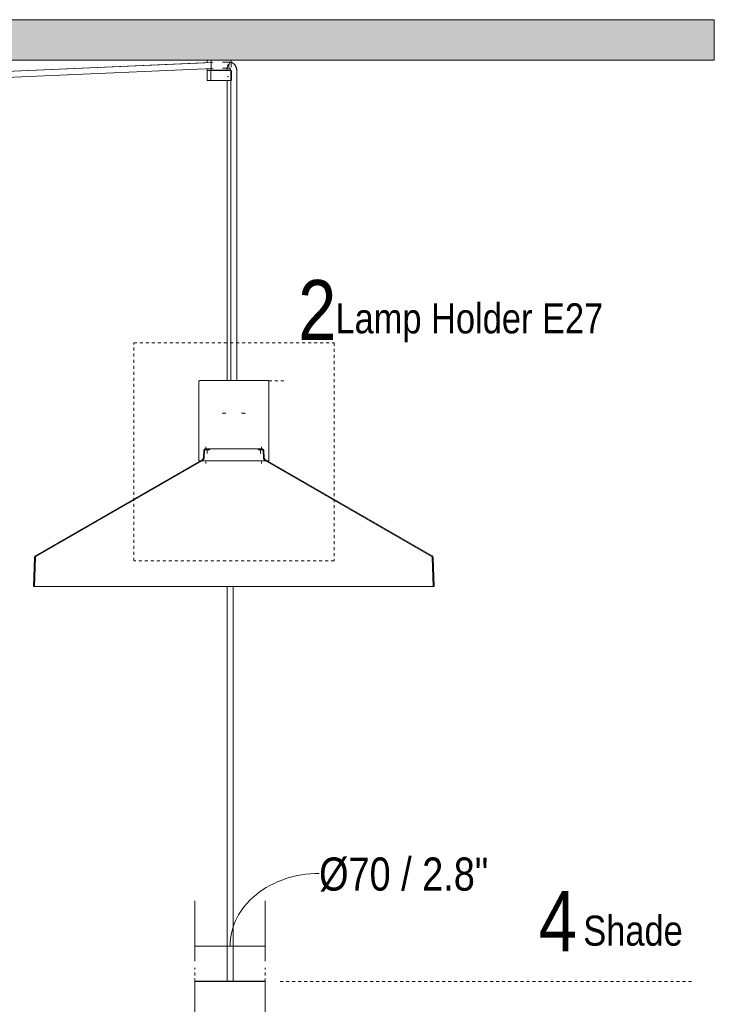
# Model space of a CAD drawing. Header units: millimetres. Extents: x 5395 to 10104, y 397 to 7363.
# Tile 7 of 9: x 7101 to 7795, y 1057 to 2041. Entities that reach past the tile are written whole.
import ezdxf

# ---------------------------------------------------------------- set-up
doc = ezdxf.new("R2010")
doc.units = ezdxf.units.MM
doc.linetypes.add('Dash', pattern=[6, 3, -3])
doc.layers.add('A-ANNO-DIMS', color=7, linetype='Dash', lineweight=9, true_color=0xd2d2d2)
for name, color, linetype, lineweight in [('A-ANNO-DIMS-15', 7, 'Continuous', 9), ('A-CLNG', 7, 'Continuous', 9), ('E-LITE-EQPM', 7, 'Continuous', 20), ('G-ANNO-TEXT', 7, 'Continuous', 9)]:
    doc.layers.add(name, color=color, linetype=linetype, lineweight=lineweight)
doc.styles.add('Arial Narrow', font='ARIALN.TTF', dxfattribs={"height": 33})
doc.styles.add('Arial Narrow_1', font='ARIALN.TTF', dxfattribs={"height": 60})
doc.styles.add('Arial Narrow_2', font='ARIALN.TTF', dxfattribs={"height": 30})
doc.dimstyles.new('FARO_-_2_2mm_Arial_Narrow_mm_Inch_Right', dxfattribs={"dimscale": 304.8, "dimtxt": 33.773222, "dimasz": 0, "dimexe": 0.147638, "dimexo": 0.0625, "dimgap": 0.024606, "dimtad": 1, "dimdec": 0, "dimzin": 0, "dimdsep": 46, "dimtxsty": 'Arial Narrow', "dimblk1": 'NONE', "dimblk2": 'NONE', "dimsah": 1, "dimcen": 0.09, "dimadec": 0, "dimazin": 0, "dimtfac": 1, "dimtdec": 4, "dimtix": 1, "dimtmove": 1, "dimatfit": 3, "dimfxl": 0.049213, "dimfxlon": 1, "dimtvp": 1, "dimtolj": 1, "dimtzin": 0, "dimarcsym": 2})

# ---------------------------------------------------------------- blocks, each defined once
blk = doc.blocks.new('68595-7L_ 68596-7L_ 68596-7L  KOMBO400 - 64314-44-7L SAMBA Black_ribbon beige pendant lamp ø450-7L-596359-Alzado_PDF')
at = {"layer": 'E-LITE-EQPM', "lineweight": 9}
for p, q in [((7292.26, 1997.68), (6786.46, 1975.69)), ((7294.11, 1997.6), (6786.46, 1975.64)), ((7288.54, 2000), (7288.54, 1997.36)), ((7292.24, 2000), (7292.24, 1993.07)), ((7292.24, 2000), (7311.26, 2000)), ((7311.71, 1998.21), (7310.51, 1998.21)), ((7311.26, 2000), (7312.22, 2000)), ((7312.25, 1993.07), (7312.25, 2000)), ((6786.46, 1969.64), (7294.5, 1991.62)), ((7288.25, 1989.27), (7288.25, 1979.77)), ((7288.54, 1991.36), (7288.54, 1990)), ((7288.54, 1990), (7288.54, 1991.36)), ((7291.78, 1990), (7288.54, 1990)), ((7288.54, 1990), (7288.54, 1990)), ((7292.92, 1989.77), (7291.57, 1989.77)), ((7291.57, 1989.77), (7291.6, 1989.77)), ((7291.78, 1989.76), (7291.78, 1990)), ((7291.95, 1989.27), (7291.95, 1979.77)), ((7292.24, 1992.66), (7292.24, 1990)), ((7308.47, 1990), (7292.24, 1990)), ((7294.56, 1989.77), (7294.47, 1989.77)), ((7295.5, 1990), (7295.5, 1989.73)), ((7295.94, 1989.77), (7295.82, 1989.77)), ((7297.87, 1989.77), (7297.05, 1989.77)), ((7300.93, 1989.77), (7300.44, 1989.77)), ((7305.22, 1989.75), (7305.22, 1990)), ((7309.25, 1989.77), (7307.96, 1989.77)), ((7308.47, 1990), (7308.47, 1992.66)), ((7308.99, 1990), (7308.99, 1989.76)), ((7311.73, 1990), (7308.99, 1990)), ((7309.18, 1989.77), (7309.25, 1989.77)), ((7310.51, 1992.21), (7310.77, 1992.21)), ((7312.01, 1989.48), (7312.01, 1983.84)), ((7312.54, 1979.77), (7312.54, 1989.27)), ((7318.01, 1983.84), (7318.01, 1989.48)), ((7288.27, 1979.77), (7289.32, 1979.77)), ((7289.32, 1979.77), (7291.8, 1979.77)), ((7291.95, 1979.77), (7311.52, 1979.77)), ((7308.24, 1979.77), (7308.24, 1679.98)), ((7308.5, 1983.32), (7310.02, 1983.84)), ((7311.52, 1979.77), (7312.27, 1979.77)), ((7312.01, 1983.84), (7312.01, 1680)), ((7318.01, 1680), (7318.01, 1983.84)), ((7280, 1679.05), (7280, 1600)), ((7350, 1600), (7350, 1679.05)), ((7287.23, 1613.82), (7287.23, 1611.82)), ((7342.77, 1611.82), (7342.77, 1613.82)), ((7284.93, 1609.87), (7284.7, 1603.43)), ((7285.73, 1609.84), (7285.5, 1603.4)), ((7288.29, 1610.22), (7288.29, 1607.32)), ((7341.72, 1607.32), (7341.72, 1610.22)), ((7344.51, 1603.4), (7344.28, 1609.84)), ((7345.3, 1603.43), (7345.08, 1609.87)), ((7283.24, 1601), (7116.99, 1505.02)), ((7283.64, 1600.31), (7117.39, 1504.32)), ((7280.02, 1600), (7322.88, 1600)), ((7287.23, 1598.71), (7287.23, 1597.13)), ((7322.88, 1600), (7350, 1600)), ((7342.77, 1597.16), (7342.77, 1598.71)), ((7512.62, 1504.32), (7346.36, 1600.31)), ((7513.02, 1505.02), (7346.76, 1601)), ((7116.01, 1503.39), (7115, 1474.49)), ((7116.81, 1503.37), (7115.8, 1474.49)), ((7514.2, 1474.49), (7513.2, 1503.37)), ((7515.01, 1474.49), (7514, 1503.39)), ((7115, 1474.49), (7495.23, 1474.49)), ((7308.24, 1474.49), (7308.24, 1080)), ((7314.24, 1080), (7314.24, 1474.49)), ((7495.23, 1474.49), (7514.88, 1474.49))]:
    blk.add_line(p, q, dxfattribs=at)
at = {"layer": 'E-LITE-EQPM', "lineweight": 9, "flags": 128}
for points in [[(7310.51, 1998.21), (7305.46, 1998.1), (7303.61, 1997.98)], [(7318.01, 1989.48), (7318.01, 1989.83), (7317.99, 1990.18), (7317.96, 1990.53), (7317.91, 1990.88), (7317.86, 1991.22), (7317.79, 1991.57), (7317.7, 1991.91), (7317.61, 1992.24), (7317.5, 1992.58), (7317.39, 1992.9), (7317.26, 1993.23), (7317.11, 1993.55), (7316.96, 1993.86), (7316.79, 1994.17), (7316.62, 1994.47), (7316.43, 1994.76), (7316.23, 1995.05), (7316.02, 1995.33), (7315.79, 1995.6), (7315.56, 1995.86), (7315.32, 1996.11), (7315.07, 1996.35), (7314.8, 1996.58), (7314.53, 1996.8), (7314.25, 1997.01), (7313.96, 1997.21), (7313.67, 1997.39), (7313.36, 1997.56), (7313.05, 1997.72), (7312.73, 1997.87), (7312.41, 1998), (7312.08, 1998.12), (7311.87, 1998.18)], [(7288.25, 1989.27), (7288.25, 1989.29), (7288.25, 1989.31), (7288.25, 1989.33), (7288.26, 1989.35), (7288.26, 1989.37), (7288.26, 1989.39), (7288.27, 1989.41), (7288.28, 1989.43), (7288.28, 1989.45), (7288.29, 1989.47), (7288.3, 1989.48), (7288.31, 1989.5), (7288.32, 1989.52), (7288.33, 1989.54), (7288.34, 1989.55), (7288.35, 1989.57), (7288.36, 1989.59), (7288.38, 1989.6), (7288.39, 1989.62), (7288.4, 1989.63), (7288.42, 1989.65), (7288.43, 1989.66), (7288.45, 1989.67), (7288.47, 1989.68), (7288.48, 1989.69), (7288.5, 1989.7), (7288.52, 1989.71), (7288.53, 1989.72), (7288.55, 1989.73), (7288.57, 1989.74), (7288.59, 1989.75), (7288.61, 1989.75), (7288.63, 1989.76), (7288.65, 1989.76), (7288.67, 1989.77), (7288.69, 1989.77), (7288.71, 1989.77), (7288.73, 1989.77), (7288.75, 1989.77), (7288.75, 1989.77)], [(7289.77, 1989.77), (7289.6, 1989.77), (7289.45, 1989.77), (7289.31, 1989.77), (7289.19, 1989.77), (7289.08, 1989.77), (7288.99, 1989.77), (7288.91, 1989.77), (7288.85, 1989.77), (7288.8, 1989.77), (7288.77, 1989.77), (7288.76, 1989.77), (7288.75, 1989.77)], [(7288.75, 1989.77), (7288.76, 1989.77), (7288.79, 1989.77), (7288.83, 1989.77), (7288.88, 1989.77), (7288.95, 1989.77), (7289.04, 1989.77), (7289.14, 1989.77), (7289.25, 1989.77), (7289.38, 1989.77), (7289.53, 1989.77), (7289.69, 1989.77)], [(7294.47, 1989.77), (7294.12, 1989.77), (7293.77, 1989.77), (7293.43, 1989.77), (7293.1, 1989.77), (7292.78, 1989.77), (7292.47, 1989.77), (7292.17, 1989.77), (7291.88, 1989.77), (7291.6, 1989.77), (7291.33, 1989.77), (7291.07, 1989.77), (7290.82, 1989.77), (7290.59, 1989.77), (7290.36, 1989.77), (7290.16, 1989.77), (7289.96, 1989.77), (7289.78, 1989.77), (7289.77, 1989.77)], [(7289.86, 1989.77), (7290.05, 1989.77), (7290.25, 1989.77), (7290.46, 1989.77), (7290.69, 1989.77), (7290.93, 1989.77), (7291.18, 1989.77), (7291.45, 1989.77), (7291.72, 1989.77)], [(7291.95, 1989.27), (7291.95, 1989.29), (7291.95, 1989.31), (7291.96, 1989.33), (7291.96, 1989.35), (7291.96, 1989.37), (7291.97, 1989.39), (7291.97, 1989.41), (7291.98, 1989.43), (7291.99, 1989.45), (7291.99, 1989.47), (7292, 1989.48), (7292.01, 1989.5), (7292.02, 1989.52), (7292.03, 1989.54), (7292.04, 1989.55), (7292.05, 1989.57), (7292.07, 1989.59), (7292.08, 1989.6), (7292.09, 1989.62), (7292.11, 1989.63), (7292.12, 1989.65), (7292.14, 1989.66), (7292.15, 1989.67), (7292.17, 1989.68), (7292.18, 1989.69), (7292.2, 1989.7), (7292.22, 1989.71), (7292.24, 1989.72), (7292.26, 1989.73), (7292.27, 1989.74), (7292.29, 1989.75), (7292.31, 1989.75), (7292.33, 1989.76), (7292.35, 1989.76), (7292.37, 1989.77), (7292.39, 1989.77), (7292.41, 1989.77), (7292.43, 1989.77), (7292.45, 1989.77), (7292.46, 1989.77)], [(7311.07, 1989.77), (7310.89, 1989.77), (7310.7, 1989.77), (7310.49, 1989.77), (7310.28, 1989.77), (7310.05, 1989.77), (7309.8, 1989.77), (7309.55, 1989.77), (7309.28, 1989.77), (7309.01, 1989.77), (7308.72, 1989.77), (7308.42, 1989.77), (7308.11, 1989.77), (7307.79, 1989.77), (7307.46, 1989.77), (7307.13, 1989.77), (7306.79, 1989.77), (7306.44, 1989.77), (7306.08, 1989.77), (7305.72, 1989.77), (7305.35, 1989.77), (7304.97, 1989.77), (7304.59, 1989.77), (7304.21, 1989.77), (7303.83, 1989.77), (7303.44, 1989.77), (7303.05, 1989.77), (7302.66, 1989.77), (7302.27, 1989.77), (7301.88, 1989.77), (7301.49, 1989.77), (7301.1, 1989.77), (7300.71, 1989.77), (7300.32, 1989.77), (7299.94, 1989.77), (7299.56, 1989.77), (7299.19, 1989.77), (7298.82, 1989.77), (7298.46, 1989.77), (7298.1, 1989.77), (7297.75, 1989.77), (7297.4, 1989.77), (7297.07, 1989.77), (7296.74, 1989.77), (7296.42, 1989.77), (7296.11, 1989.77), (7295.81, 1989.77), (7295.52, 1989.77), (7295.24, 1989.77), (7294.97, 1989.77), (7294.72, 1989.77), (7294.47, 1989.77), (7294.24, 1989.77), (7294.02, 1989.77), (7293.82, 1989.77), (7293.62, 1989.77), (7293.45, 1989.77), (7293.28, 1989.77), (7293.13, 1989.77), (7293, 1989.77), (7292.88, 1989.77), (7292.77, 1989.77), (7292.68, 1989.77), (7292.6, 1989.77), (7292.54, 1989.77), (7292.5, 1989.77), (7292.47, 1989.77), (7292.46, 1989.77), (7292.46, 1989.77)], [(7292.46, 1989.77), (7292.47, 1989.77), (7292.49, 1989.77), (7292.53, 1989.77), (7292.58, 1989.77), (7292.65, 1989.77), (7292.74, 1989.77), (7292.84, 1989.77), (7292.95, 1989.77), (7293.09, 1989.77), (7293.23, 1989.77), (7293.39, 1989.77), (7293.43, 1989.77)], [(7293.43, 1989.77), (7293.6, 1989.77), (7293.79, 1989.77), (7294, 1989.77), (7294.21, 1989.77), (7294.44, 1989.77)], [(7303.61, 1991.98), (7304.09, 1992.02), (7308.88, 1992.2), (7310.51, 1992.21)], [(7308.99, 1989.77), (7309.25, 1989.77), (7309.52, 1989.77), (7309.78, 1989.77), (7310.02, 1989.77), (7310.25, 1989.77), (7310.47, 1989.77), (7310.68, 1989.77), (7310.87, 1989.77), (7311.05, 1989.77), (7311.21, 1989.77), (7311.36, 1989.77), (7311.5, 1989.77), (7311.62, 1989.77), (7311.72, 1989.77), (7311.81, 1989.77), (7311.89, 1989.77), (7311.95, 1989.77), (7311.99, 1989.77), (7312.02, 1989.77), (7312.03, 1989.77)], [(7310.52, 1992.28), (7310.6, 1992.23), (7310.69, 1992.18), (7310.77, 1992.12), (7310.85, 1992.06), (7310.93, 1992), (7311.01, 1991.93), (7311.09, 1991.86), (7311.16, 1991.78), (7311.24, 1991.7), (7311.31, 1991.61), (7311.38, 1991.52), (7311.44, 1991.42), (7311.51, 1991.32), (7311.57, 1991.22), (7311.63, 1991.11), (7311.68, 1991), (7311.73, 1990.89), (7311.78, 1990.77), (7311.82, 1990.65), (7311.86, 1990.53), (7311.9, 1990.4), (7311.93, 1990.28), (7311.95, 1990.15), (7311.97, 1990.02), (7311.99, 1989.89), (7312, 1989.75), (7312.01, 1989.62), (7312.01, 1989.49), (7312.01, 1989.48)], [(7312.03, 1989.77), (7312.03, 1989.77), (7312, 1989.77), (7311.96, 1989.77), (7311.91, 1989.77), (7311.84, 1989.77), (7311.75, 1989.77), (7311.65, 1989.77), (7311.54, 1989.77), (7311.41, 1989.77), (7311.26, 1989.77), (7311.1, 1989.77), (7311.07, 1989.77)], [(7312.05, 1989.77), (7312.07, 1989.77), (7312.09, 1989.77), (7312.11, 1989.77), (7312.13, 1989.76), (7312.15, 1989.76), (7312.17, 1989.75), (7312.19, 1989.75), (7312.21, 1989.74), (7312.23, 1989.73), (7312.25, 1989.73), (7312.27, 1989.72), (7312.28, 1989.71), (7312.3, 1989.7), (7312.32, 1989.69), (7312.34, 1989.67), (7312.35, 1989.66), (7312.37, 1989.65), (7312.38, 1989.64), (7312.4, 1989.62), (7312.41, 1989.61), (7312.42, 1989.59), (7312.44, 1989.58), (7312.45, 1989.56), (7312.46, 1989.54), (7312.47, 1989.52), (7312.48, 1989.51), (7312.49, 1989.49), (7312.5, 1989.47), (7312.5, 1989.45), (7312.51, 1989.43), (7312.52, 1989.41), (7312.52, 1989.39), (7312.53, 1989.38), (7312.53, 1989.36), (7312.53, 1989.34), (7312.54, 1989.32), (7312.54, 1989.3), (7312.54, 1989.27), (7312.54, 1989.27)], [(7280, 1679.05), (7280, 1679.09), (7280.01, 1679.13), (7280.01, 1679.17), (7280.02, 1679.2), (7280.02, 1679.24), (7280.03, 1679.28), (7280.04, 1679.31), (7280.05, 1679.35), (7280.06, 1679.39), (7280.08, 1679.42), (7280.09, 1679.46), (7280.11, 1679.49), (7280.13, 1679.52), (7280.15, 1679.56), (7280.17, 1679.59), (7280.19, 1679.62), (7280.21, 1679.65), (7280.24, 1679.68), (7280.26, 1679.71), (7280.29, 1679.73), (7280.32, 1679.76), (7280.35, 1679.78), (7280.38, 1679.81), (7280.41, 1679.83), (7280.44, 1679.85), (7280.47, 1679.87), (7280.5, 1679.89), (7280.54, 1679.91), (7280.57, 1679.92), (7280.61, 1679.94), (7280.64, 1679.95), (7280.68, 1679.96), (7280.72, 1679.97), (7280.75, 1679.98), (7280.79, 1679.99), (7280.83, 1679.99), (7280.87, 1680), (7280.9, 1680), (7280.94, 1680), (7280.95, 1680)], [(7322.67, 1680), (7321.34, 1680), (7319.99, 1680), (7318.64, 1680), (7317.29, 1680), (7315.93, 1680), (7314.56, 1680), (7313.2, 1680), (7311.84, 1680), (7310.49, 1680), (7309.15, 1680), (7307.81, 1680), (7306.48, 1680), (7305.17, 1680), (7303.88, 1680), (7302.6, 1680), (7301.34, 1680), (7300.1, 1680), (7298.89, 1680), (7297.7, 1680), (7296.55, 1680), (7295.42, 1680), (7294.32, 1680), (7293.25, 1680), (7292.22, 1680), (7291.23, 1680), (7290.27, 1680), (7289.36, 1680), (7288.48, 1680), (7287.65, 1680), (7286.86, 1680), (7286.11, 1680), (7285.42, 1680), (7284.77, 1680), (7284.16, 1680), (7283.61, 1680), (7283.11, 1680), (7282.66, 1680), (7282.26, 1680), (7281.91, 1680), (7281.62, 1680), (7281.37, 1680), (7281.19, 1680), (7281.05, 1680), (7280.98, 1680), (7280.95, 1680)], [(7280.95, 1680), (7280.98, 1680), (7281.06, 1680), (7281.2, 1680), (7281.39, 1680), (7281.63, 1680), (7281.93, 1680), (7282.28, 1680), (7282.68, 1680), (7283.13, 1680), (7283.64, 1680), (7284.19, 1680), (7284.8, 1680), (7285.45, 1680), (7286.15, 1680), (7286.9, 1680), (7287.69, 1680), (7288.53, 1680), (7289.4, 1680), (7290.32, 1680), (7291.28, 1680), (7292.27, 1680), (7293.31, 1680), (7294.37, 1680), (7295.47, 1680), (7296.6, 1680), (7297.77, 1680), (7298.95, 1680), (7300.17, 1680), (7301.4, 1680), (7302.66, 1680), (7303.94, 1680), (7305.24, 1680), (7306.55, 1680), (7307.34, 1680)], [(7322.67, 1680), (7323.52, 1680), (7324.83, 1680), (7326.13, 1680), (7327.41, 1680), (7328.67, 1680), (7329.9, 1680), (7331.11, 1680), (7332.3, 1680), (7333.46, 1680), (7334.59, 1680), (7335.69, 1680), (7336.75, 1680), (7337.78, 1680), (7338.78, 1680), (7339.73, 1680), (7340.65, 1680), (7341.53, 1680), (7342.36, 1680), (7343.15, 1680), (7343.89, 1680), (7344.59, 1680), (7345.24, 1680), (7345.84, 1680), (7346.39, 1680), (7346.9, 1680), (7347.35, 1680), (7347.75, 1680), (7348.1, 1680), (7348.39, 1680), (7348.63, 1680), (7348.82, 1680), (7348.95, 1680), (7349.03, 1680), (7349.05, 1680)], [(7349.05, 1680), (7349.03, 1680), (7348.95, 1680), (7348.81, 1680), (7348.62, 1680), (7348.38, 1680), (7348.08, 1680), (7347.73, 1680), (7347.33, 1680), (7346.87, 1680), (7346.37, 1680), (7345.81, 1680), (7345.21, 1680), (7344.55, 1680), (7343.85, 1680), (7343.11, 1680), (7342.32, 1680), (7341.48, 1680), (7340.6, 1680), (7339.68, 1680), (7338.73, 1680), (7337.73, 1680), (7336.7, 1680), (7335.63, 1680), (7334.53, 1680), (7333.4, 1680), (7332.24, 1680), (7331.05, 1680), (7329.84, 1680), (7328.6, 1680), (7327.34, 1680), (7326.06, 1680), (7324.77, 1680), (7323.45, 1680), (7322.67, 1680)], [(7349.05, 1680), (7349.09, 1680), (7349.13, 1680), (7349.17, 1679.99), (7349.21, 1679.99), (7349.24, 1679.98), (7349.28, 1679.97), (7349.32, 1679.96), (7349.35, 1679.95), (7349.39, 1679.94), (7349.42, 1679.93), (7349.46, 1679.91), (7349.49, 1679.89), (7349.53, 1679.87), (7349.56, 1679.86), (7349.59, 1679.83), (7349.62, 1679.81), (7349.65, 1679.79), (7349.68, 1679.76), (7349.71, 1679.74), (7349.73, 1679.71), (7349.76, 1679.68), (7349.79, 1679.66), (7349.81, 1679.63), (7349.83, 1679.6), (7349.85, 1679.56), (7349.87, 1679.53), (7349.89, 1679.5), (7349.91, 1679.46), (7349.92, 1679.43), (7349.94, 1679.4), (7349.95, 1679.36), (7349.96, 1679.32), (7349.97, 1679.29), (7349.98, 1679.25), (7349.99, 1679.21), (7349.99, 1679.18), (7350, 1679.14), (7350, 1679.1), (7350, 1679.06), (7350, 1679.05)], [(7303.84, 1647.18), (7304.18, 1647.26), (7304.52, 1647.33), (7304.87, 1647.38), (7305.22, 1647.42), (7305.57, 1647.45), (7305.92, 1647.46)], [(7307.2, 1647.46), (7307.02, 1647.46), (7306.87, 1647.46), (7306.72, 1647.46), (7306.59, 1647.46), (7306.47, 1647.46), (7306.36, 1647.46), (7306.27, 1647.46), (7306.19, 1647.46), (7306.13, 1647.46), (7306.08, 1647.46), (7306.05, 1647.46), (7306.02, 1647.46)], [(7306.03, 1647.46), (7306.05, 1647.46), (7306.08, 1647.46)], [(7323.98, 1647.46), (7323.96, 1647.46), (7323.92, 1647.46), (7323.87, 1647.46), (7323.81, 1647.46), (7323.73, 1647.46), (7323.64, 1647.46), (7323.53, 1647.46), (7323.41, 1647.46), (7323.28, 1647.46), (7323.13, 1647.46), (7322.97, 1647.46), (7322.8, 1647.46), (7322.62, 1647.46)], [(7323.93, 1647.46), (7323.96, 1647.46), (7323.98, 1647.46)], [(7324.34, 1647.45), (7324.69, 1647.43), (7325.04, 1647.39), (7325.39, 1647.35), (7325.73, 1647.28), (7326.08, 1647.21), (7326.42, 1647.12)], [(7283.24, 1601), (7283.34, 1601.07), (7283.44, 1601.13), (7283.54, 1601.2), (7283.63, 1601.27), (7283.72, 1601.35), (7283.8, 1601.42), (7283.89, 1601.51), (7283.97, 1601.59), (7284.04, 1601.68), (7284.11, 1601.77), (7284.18, 1601.87), (7284.25, 1601.97), (7284.31, 1602.06), (7284.36, 1602.17), (7284.42, 1602.27), (7284.47, 1602.38), (7284.51, 1602.49), (7284.55, 1602.6), (7284.58, 1602.71), (7284.62, 1602.82), (7284.64, 1602.93), (7284.66, 1603.05), (7284.68, 1603.16), (7284.69, 1603.28), (7284.7, 1603.4), (7284.7, 1603.43)], [(7283.64, 1600.31), (7283.77, 1600.39), (7283.9, 1600.47), (7284.02, 1600.56), (7284.13, 1600.65), (7284.25, 1600.75), (7284.36, 1600.85), (7284.46, 1600.95), (7284.56, 1601.06), (7284.66, 1601.17), (7284.75, 1601.29), (7284.84, 1601.41), (7284.92, 1601.54), (7285, 1601.66), (7285.07, 1601.79), (7285.14, 1601.93), (7285.2, 1602.06), (7285.26, 1602.2), (7285.31, 1602.34), (7285.35, 1602.48), (7285.39, 1602.62), (7285.42, 1602.77), (7285.45, 1602.92), (7285.47, 1603.06), (7285.49, 1603.21), (7285.5, 1603.36), (7285.5, 1603.4)], [(7284.93, 1609.87), (7284.93, 1609.95), (7284.94, 1610.03), (7284.95, 1610.11), (7284.96, 1610.19), (7284.98, 1610.27), (7285, 1610.35), (7285.03, 1610.43), (7285.05, 1610.5), (7285.08, 1610.58), (7285.11, 1610.65), (7285.15, 1610.72), (7285.19, 1610.8), (7285.23, 1610.87), (7285.27, 1610.93), (7285.32, 1611), (7285.37, 1611.06), (7285.42, 1611.12), (7285.47, 1611.18), (7285.53, 1611.24), (7285.59, 1611.3), (7285.65, 1611.35), (7285.71, 1611.4), (7285.78, 1611.45), (7285.84, 1611.49), (7285.91, 1611.54), (7285.98, 1611.58), (7286.06, 1611.61), (7286.13, 1611.65), (7286.2, 1611.68), (7286.28, 1611.71), (7286.36, 1611.73), (7286.43, 1611.75), (7286.51, 1611.77), (7286.59, 1611.79), (7286.67, 1611.8), (7286.75, 1611.81), (7286.83, 1611.82), (7286.91, 1611.82)], [(7285.73, 1609.84), (7285.73, 1609.89), (7285.73, 1609.94), (7285.74, 1609.99), (7285.75, 1610.04), (7285.76, 1610.09), (7285.77, 1610.13), (7285.79, 1610.18), (7285.8, 1610.23), (7285.82, 1610.27), (7285.84, 1610.32), (7285.86, 1610.36), (7285.88, 1610.4), (7285.91, 1610.44), (7285.94, 1610.48), (7285.96, 1610.52), (7285.99, 1610.56), (7286.02, 1610.6), (7286.06, 1610.64), (7286.09, 1610.67), (7286.13, 1610.7), (7286.16, 1610.74), (7286.2, 1610.77), (7286.24, 1610.8), (7286.28, 1610.82), (7286.32, 1610.85), (7286.36, 1610.87), (7286.41, 1610.9), (7286.45, 1610.92), (7286.5, 1610.93), (7286.54, 1610.95), (7286.59, 1610.97), (7286.64, 1610.98), (7286.68, 1610.99), (7286.73, 1611), (7286.78, 1611.01), (7286.83, 1611.01), (7286.88, 1611.02), (7286.92, 1611.02)], [(7340.29, 1611.82), (7339.78, 1611.82), (7339.24, 1611.82), (7338.65, 1611.82), (7338.03, 1611.82), (7337.37, 1611.82), (7336.67, 1611.82), (7335.94, 1611.82), (7335.18, 1611.82), (7334.38, 1611.82), (7333.56, 1611.82), (7332.7, 1611.82), (7331.81, 1611.82), (7330.9, 1611.82), (7329.96, 1611.82), (7329, 1611.82), (7328.02, 1611.82), (7327.01, 1611.82), (7325.99, 1611.82), (7324.95, 1611.82), (7323.89, 1611.82), (7322.82, 1611.82), (7321.74, 1611.82), (7320.64, 1611.82), (7319.54, 1611.82), (7318.43, 1611.82), (7317.31, 1611.82), (7316.19, 1611.82), (7315.07, 1611.82), (7313.95, 1611.82), (7312.83, 1611.82), (7311.71, 1611.82), (7310.6, 1611.82), (7309.49, 1611.82), (7308.4, 1611.82), (7307.31, 1611.82), (7306.24, 1611.82), (7305.18, 1611.82), (7304.14, 1611.82), (7303.11, 1611.82), (7302.1, 1611.82), (7301.12, 1611.82), (7300.15, 1611.82), (7299.21, 1611.82), (7298.3, 1611.82), (7297.41, 1611.82), (7296.55, 1611.82), (7295.72, 1611.82), (7294.92, 1611.82), (7294.15, 1611.82), (7293.42, 1611.82), (7292.72, 1611.82), (7292.05, 1611.82), (7291.43, 1611.82), (7290.84, 1611.82), (7290.29, 1611.82), (7289.78, 1611.82), (7289.3, 1611.82), (7288.87, 1611.82), (7288.49, 1611.82), (7288.14, 1611.82), (7287.84, 1611.82), (7287.58, 1611.82), (7287.36, 1611.82), (7287.19, 1611.82), (7287.07, 1611.82), (7286.98, 1611.82), (7286.95, 1611.82)], [(7291.16, 1611.02), (7290.84, 1611.02), (7290.29, 1611.02), (7289.78, 1611.02), (7289.3, 1611.02), (7288.87, 1611.02), (7288.49, 1611.02), (7288.14, 1611.02), (7287.84, 1611.02), (7287.58, 1611.02), (7287.36, 1611.02), (7287.19, 1611.02), (7287.07, 1611.02), (7286.98, 1611.02), (7286.95, 1611.02)], [(7286.97, 1611.82), (7287.03, 1611.82), (7287.15, 1611.82), (7287.3, 1611.82), (7287.5, 1611.82), (7287.75, 1611.82)], [(7286.97, 1611.02), (7287.03, 1611.02), (7287.15, 1611.02), (7287.3, 1611.02), (7287.5, 1611.02)], [(7340.29, 1611.02), (7339.78, 1611.02), (7339.24, 1611.02)], [(7343.06, 1611.82), (7343.04, 1611.82), (7342.97, 1611.82), (7342.86, 1611.82), (7342.71, 1611.82), (7342.5, 1611.82), (7342.26, 1611.82), (7341.97, 1611.82), (7341.64, 1611.82), (7341.26, 1611.82), (7340.85, 1611.82), (7340.39, 1611.82), (7340.29, 1611.82)], [(7343.04, 1611.02), (7342.97, 1611.02), (7342.86, 1611.02), (7342.71, 1611.02), (7342.5, 1611.02), (7342.26, 1611.02), (7341.97, 1611.02), (7341.64, 1611.02), (7341.26, 1611.02), (7340.85, 1611.02), (7340.39, 1611.02), (7340.29, 1611.02)], [(7342.17, 1611.82), (7342.43, 1611.82), (7342.64, 1611.82), (7342.82, 1611.82), (7342.94, 1611.82), (7343.02, 1611.82), (7343.06, 1611.82)], [(7342.43, 1611.02), (7342.64, 1611.02), (7342.82, 1611.02), (7342.94, 1611.02), (7343.02, 1611.02), (7343.06, 1611.02)], [(7343.11, 1611.02), (7343.16, 1611.02), (7343.21, 1611.01), (7343.26, 1611), (7343.31, 1611), (7343.35, 1610.98), (7343.4, 1610.97), (7343.45, 1610.96), (7343.49, 1610.94), (7343.54, 1610.92), (7343.58, 1610.9), (7343.63, 1610.88), (7343.67, 1610.86), (7343.71, 1610.83), (7343.75, 1610.81), (7343.79, 1610.78), (7343.83, 1610.75), (7343.87, 1610.72), (7343.9, 1610.68), (7343.94, 1610.65), (7343.97, 1610.61), (7344, 1610.58), (7344.03, 1610.54), (7344.06, 1610.5), (7344.09, 1610.46), (7344.11, 1610.42), (7344.14, 1610.38), (7344.16, 1610.33), (7344.18, 1610.29), (7344.2, 1610.24), (7344.21, 1610.2), (7344.23, 1610.15), (7344.24, 1610.1), (7344.25, 1610.06), (7344.26, 1610.01), (7344.27, 1609.96), (7344.28, 1609.91), (7344.28, 1609.86), (7344.28, 1609.84)], [(7343.14, 1611.82), (7343.22, 1611.81), (7343.31, 1611.81), (7343.38, 1611.79), (7343.46, 1611.78), (7343.54, 1611.76), (7343.62, 1611.74), (7343.7, 1611.72), (7343.77, 1611.69), (7343.85, 1611.66), (7343.92, 1611.63), (7344, 1611.59), (7344.07, 1611.55), (7344.14, 1611.51), (7344.2, 1611.47), (7344.27, 1611.42), (7344.33, 1611.37), (7344.39, 1611.32), (7344.45, 1611.26), (7344.51, 1611.21), (7344.57, 1611.15), (7344.62, 1611.09), (7344.67, 1611.02), (7344.72, 1610.96), (7344.76, 1610.89), (7344.8, 1610.82), (7344.84, 1610.75), (7344.88, 1610.68), (7344.91, 1610.61), (7344.94, 1610.53), (7344.97, 1610.46), (7345, 1610.38), (7345.02, 1610.3), (7345.04, 1610.22), (7345.05, 1610.15), (7345.06, 1610.07), (7345.07, 1609.99), (7345.08, 1609.9), (7345.08, 1609.87)], [(7344.51, 1603.4), (7344.51, 1603.26), (7344.53, 1603.11), (7344.55, 1602.96), (7344.57, 1602.81), (7344.61, 1602.67), (7344.64, 1602.52), (7344.69, 1602.38), (7344.73, 1602.24), (7344.79, 1602.1), (7344.85, 1601.97), (7344.91, 1601.83), (7344.99, 1601.7), (7345.06, 1601.57), (7345.14, 1601.45), (7345.23, 1601.33), (7345.32, 1601.21), (7345.41, 1601.1), (7345.51, 1600.98), (7345.62, 1600.88), (7345.73, 1600.78), (7345.84, 1600.68), (7345.95, 1600.59), (7346.07, 1600.5), (7346.2, 1600.41), (7346.32, 1600.34), (7346.36, 1600.31)], [(7345.3, 1603.43), (7345.31, 1603.32), (7345.32, 1603.2), (7345.34, 1603.08), (7345.36, 1602.97), (7345.38, 1602.85), (7345.41, 1602.74), (7345.45, 1602.63), (7345.48, 1602.52), (7345.53, 1602.41), (7345.57, 1602.3), (7345.63, 1602.2), (7345.68, 1602.1), (7345.74, 1602), (7345.8, 1601.9), (7345.87, 1601.8), (7345.94, 1601.71), (7346.02, 1601.62), (7346.1, 1601.53), (7346.18, 1601.45), (7346.26, 1601.37), (7346.35, 1601.29), (7346.44, 1601.22), (7346.54, 1601.15), (7346.63, 1601.08), (7346.73, 1601.02), (7346.76, 1601)], [(7116.01, 1503.39), (7116.02, 1503.47), (7116.02, 1503.55), (7116.03, 1503.63), (7116.05, 1503.7), (7116.06, 1503.78), (7116.08, 1503.86), (7116.11, 1503.93), (7116.13, 1504), (7116.16, 1504.08), (7116.19, 1504.15), (7116.23, 1504.22), (7116.26, 1504.29), (7116.3, 1504.35), (7116.35, 1504.42), (7116.39, 1504.48), (7116.44, 1504.54), (7116.49, 1504.6), (7116.54, 1504.66), (7116.59, 1504.72), (7116.65, 1504.77), (7116.71, 1504.82), (7116.77, 1504.87), (7116.83, 1504.92), (7116.9, 1504.96), (7116.96, 1505), (7116.99, 1505.02)], [(7513.02, 1505.02), (7513.09, 1504.98), (7513.15, 1504.93), (7513.22, 1504.89), (7513.28, 1504.84), (7513.34, 1504.79), (7513.4, 1504.74), (7513.45, 1504.68), (7513.5, 1504.62), (7513.55, 1504.56), (7513.6, 1504.5), (7513.65, 1504.44), (7513.69, 1504.37), (7513.73, 1504.31), (7513.77, 1504.24), (7513.81, 1504.17), (7513.84, 1504.1), (7513.87, 1504.03), (7513.89, 1503.95), (7513.92, 1503.88), (7513.94, 1503.8), (7513.96, 1503.73), (7513.97, 1503.65), (7513.98, 1503.57), (7513.99, 1503.5), (7514, 1503.42), (7514, 1503.39)], [(7116.81, 1503.37), (7116.81, 1503.41), (7116.82, 1503.46), (7116.82, 1503.5), (7116.83, 1503.55), (7116.84, 1503.59), (7116.85, 1503.64), (7116.87, 1503.68), (7116.88, 1503.73), (7116.9, 1503.77), (7116.92, 1503.81), (7116.94, 1503.85), (7116.96, 1503.89), (7116.98, 1503.93), (7117.01, 1503.97), (7117.03, 1504.01), (7117.06, 1504.05), (7117.09, 1504.08), (7117.12, 1504.11), (7117.15, 1504.15), (7117.19, 1504.18), (7117.22, 1504.21), (7117.26, 1504.24), (7117.3, 1504.27), (7117.33, 1504.29), (7117.37, 1504.32), (7117.39, 1504.32)], [(7512.62, 1504.32), (7512.66, 1504.3), (7512.7, 1504.27), (7512.74, 1504.25), (7512.77, 1504.22), (7512.81, 1504.19), (7512.84, 1504.16), (7512.87, 1504.12), (7512.91, 1504.09), (7512.94, 1504.06), (7512.96, 1504.02), (7512.99, 1503.98), (7513.02, 1503.94), (7513.04, 1503.9), (7513.06, 1503.86), (7513.08, 1503.82), (7513.1, 1503.78), (7513.12, 1503.74), (7513.14, 1503.7), (7513.15, 1503.65), (7513.16, 1503.61), (7513.17, 1503.56), (7513.18, 1503.52), (7513.19, 1503.47), (7513.19, 1503.43), (7513.2, 1503.38), (7513.2, 1503.37)], [(7276.84, 1079.94), (7276.87, 1079.95), (7276.91, 1079.96), (7276.95, 1079.97), (7276.98, 1079.98), (7277.02, 1079.99), (7277.06, 1079.99), (7277.1, 1080), (7277.13, 1080), (7277.17, 1080), (7277.18, 1080)], [(7342.1, 1080), (7341.5, 1080), (7340.85, 1080), (7340.16, 1080), (7339.41, 1080), (7338.63, 1080), (7337.8, 1080), (7336.92, 1080), (7336.01, 1080), (7335.05, 1080), (7334.06, 1080), (7333.03, 1080), (7331.97, 1080), (7330.87, 1080), (7329.75, 1080), (7328.59, 1080), (7327.4, 1080), (7326.19, 1080), (7324.96, 1080), (7323.7, 1080), (7322.42, 1080), (7321.13, 1080), (7319.82, 1080), (7318.49, 1080), (7317.15, 1080), (7315.81, 1080), (7314.46, 1080), (7313.1, 1080), (7311.74, 1080), (7310.37, 1080), (7309.01, 1080), (7307.66, 1080), (7306.31, 1080), (7304.96, 1080), (7303.63, 1080), (7302.31, 1080), (7301, 1080), (7299.71, 1080), (7298.44, 1080), (7297.19, 1080), (7295.96, 1080), (7294.75, 1080), (7293.57, 1080), (7292.42, 1080), (7291.3, 1080), (7290.22, 1080), (7289.16, 1080), (7288.14, 1080), (7287.16, 1080), (7286.22, 1080), (7285.31, 1080), (7284.45, 1080), (7283.63, 1080), (7282.85, 1080), (7282.12, 1080), (7281.44, 1080), (7280.81, 1080), (7280.22, 1080), (7279.68, 1080), (7279.19, 1080), (7278.76, 1080), (7278.38, 1080), (7278.04, 1080), (7277.77, 1080), (7277.54, 1080), (7277.37, 1080), (7277.25, 1080), (7277.19, 1080), (7277.18, 1080)], [(7277.18, 1080), (7277.21, 1080), (7277.29, 1080), (7277.43, 1080), (7277.62, 1080), (7277.86, 1080), (7278.16, 1080), (7278.51, 1080), (7278.91, 1080), (7279.36, 1080), (7279.87, 1080), (7280.37, 1080)], [(7345.29, 1080), (7345.26, 1080), (7345.18, 1080), (7345.04, 1080), (7344.85, 1080), (7344.61, 1080), (7344.31, 1080), (7343.96, 1080), (7343.56, 1080), (7343.1, 1080), (7342.6, 1080), (7342.1, 1080)], [(7342.25, 1080), (7342.78, 1080), (7343.27, 1080), (7343.71, 1080), (7344.09, 1080), (7344.42, 1080), (7344.7, 1080), (7344.92, 1080), (7345.1, 1080), (7345.21, 1080), (7345.27, 1080), (7345.29, 1080)], [(7345.29, 1080), (7345.32, 1080), (7345.36, 1080), (7345.4, 1079.99), (7345.44, 1079.99), (7345.47, 1079.98), (7345.51, 1079.97), (7345.55, 1079.96), (7345.58, 1079.95), (7345.62, 1079.94)]]:
    blk.add_lwpolyline(points, dxfattribs=at)
at = {"layer": 'E-LITE-EQPM', "lineweight": 9}
for points, knots in [([(7311.71, 1998.21), (7311.48, 1998.21), (7310.98, 1997.92), (7310.41, 1996.89), (7310.07, 1995.73), (7309.94, 1994.85), (7309.91, 1994.18), (7309.93, 1993.7), (7309.98, 1993.28), (7310.04, 1993.03), (7310.08, 1992.92)], [-1, -1, -1, -1, -0.8333333, -0.6666667, -0.5555556, -0.4444444, -0.3888889, -0.3333333, -0.2777778, -0.2222222, -0.2222222, -0.2222222, -0.2222222]), ([(7292.25, 1994.45), (7292.25, 1994.34), (7292.25, 1994.11), (7292.24, 1993.76), (7292.24, 1993.28), (7292.24, 1992.91), (7292.24, 1992.66)], [0.7321429, 0.7321429, 0.7321429, 0.7321429, 0.7857143, 0.8392857, 0.8928571, 1, 1, 1, 1]), ([(7308.47, 1992.66), (7308.47, 1993), (7308.54, 1993.65), (7308.91, 1994.89), (7309.39, 1995.66), (7309.74, 1996.06)], [0, 0, 0, 0, 0.1428571, 0.2857143, 0.5714286, 0.5714286, 0.5714286, 0.5714286])]:
    blk.add_open_spline(points, degree=3, knots=knots, dxfattribs=at)
blk.add_open_spline([(7311.71, 1998.21), (7311.86, 1998.21), (7312, 1998.15), (7312.13, 1998.03)], degree=3, dxfattribs=at)
blk = doc.blocks.new('DIMBLOCK4-Alzado_PDF')
at = {"layer": 'A-ANNO-DIMS-15', "color": 251, "true_color": 0x5b5b5b, "transparency": 16777216}
for p, q in [((7276.23, 1100.24), (7276.23, 1160.24)), ((7346.23, 1100.24), (7346.23, 1160.24)), ((7276.23, 1115.24), (7346.23, 1115.24)), ((7276.23, 1115.24), (7276.23, 1100.24)), ((7346.23, 1115.24), (7346.23, 1100.24))]:
    blk.add_line(p, q, dxfattribs=at)
blk.add_ellipse((7400.2, 1115.24), major_axis=(88.97, 0), ratio=0.815415, start_param=1.570796, end_param=3.141593, dxfattribs=at)
at = {"layer": 'A-ANNO-DIMS-15', "color": 0, "transparency": 16777216, "insert": (7400.2, 1203.63), "char_height": 33, "width": 203.2826, "attachment_point": 1, "line_spacing_factor": 0.974696, "style": 'Arial Narrow'}
blk.add_mtext('Ø70 / 2.8"', dxfattribs=at)
blk = doc.blocks.new('_None')

msp = doc.modelspace()

# ---------------------------------------------------------------- hatches: boundary and pattern name
at = {"layer": 'A-CLNG', "true_color": 0xe8e8e8}
msp.add_hatch(color=254, dxfattribs=at).paths.add_polyline_path([(6631.88, 2000), (7794.95, 2000), (7794.95, 2040.5), (5394.95, 2040.5), (5394.95, 2000), (6627.07, 2000)], flags=0)

# ---------------------------------------------------------------- linework, layer by layer
at = {"layer": 'A-ANNO-DIMS'}
for p, q in [((7215.21, 1717.59), (7415.21, 1717.59)), ((7215.21, 1499.92), (7215.21, 1717.59)), ((7415.21, 1717.59), (7415.21, 1499.92)), ((7365, 1679.92), (7350, 1679.92)), ((7415.21, 1499.92), (7215.21, 1499.92)), ((7276.23, 1079.93), (7276.23, 1093.48)), ((7346.23, 1079.93), (7346.23, 1093.48)), ((7361.21, 1079.93), (7775.21, 1079.93))]:
    msp.add_line(p, q, dxfattribs=at)
at = {"layer": 'A-CLNG'}
for p, q in [((5394.95, 2040.5), (7794.95, 2040.5)), ((7794.95, 2000), (7794.95, 2040.5)), ((7292.27, 2000), (6789.82, 2000)), ((7794.95, 2000), (7312.22, 2000))]:
    msp.add_line(p, q, dxfattribs=at)
at = {"layer": 'E-LITE-EQPM'}
for p, q in [((7346.23, 1079.93), (7276.23, 1079.93)), ((7276.23, 1079.93), (7276.23, 1000)), ((7346.23, 1000), (7346.23, 1079.93))]:
    msp.add_line(p, q, dxfattribs=at)

# ---------------------------------------------------------------- block references
at = {"layer": 'E-LITE-EQPM', "lineweight": 9}
msp.add_blockref('68595-7L_ 68596-7L_ 68596-7L  KOMBO400 - 64314-44-7L SAMBA Black_ribbon beige pendant lamp ø450-7L-596359-Alzado_PDF', (0, 0), dxfattribs=at)

# ---------------------------------------------------------------- texts
at = {"layer": 'G-ANNO-TEXT', "char_height": 60, "width": 46.8987, "attachment_point": 1, "style": 'Arial Narrow_1'}
for s, insert in [('2', (7379.24, 1780.45)), ('4', (7619.6, 1170.08))]:
    msp.add_mtext(s, dxfattribs=dict(at, insert=insert))
at = {"layer": 'G-ANNO-TEXT', "color": 251, "true_color": 0x5b5b5b, "char_height": 30, "attachment_point": 1, "style": 'Arial Narrow_2'}
for s, insert, width in [('Lamp Holder E27', (7416.58, 1757.17), 334.3037), ('Shade', (7664.09, 1145.59), 125.0632)]:
    msp.add_mtext(s, dxfattribs=dict(at, insert=insert, width=width))

# ---------------------------------------------------------------- dimensions: what is measured, and where the dimension line sits
at = {"layer": 'A-ANNO-DIMS', "color": 251, "linetype": 'Continuous', "true_color": 0x5b5b5b}
dim = msp.add_linear_dim(base=(7346.23, 1115.24), p1=(7276.23, 1100.24), p2=(7346.23, 1100.24), text='Ø<>', dimstyle='FARO_-_2_2mm_Arial_Narrow_mm_Inch_Right', override={"dimpost": '<>', "dimfxl": 70}, dxfattribs=at)
dim.commit()
dim.dimension.update_dxf_attribs({"geometry": 'DIMBLOCK4-Alzado_PDF', "text_midpoint": (7501.84, 1181.63), "dimtype": 160})

doc.saveas('drawing.dxf')
